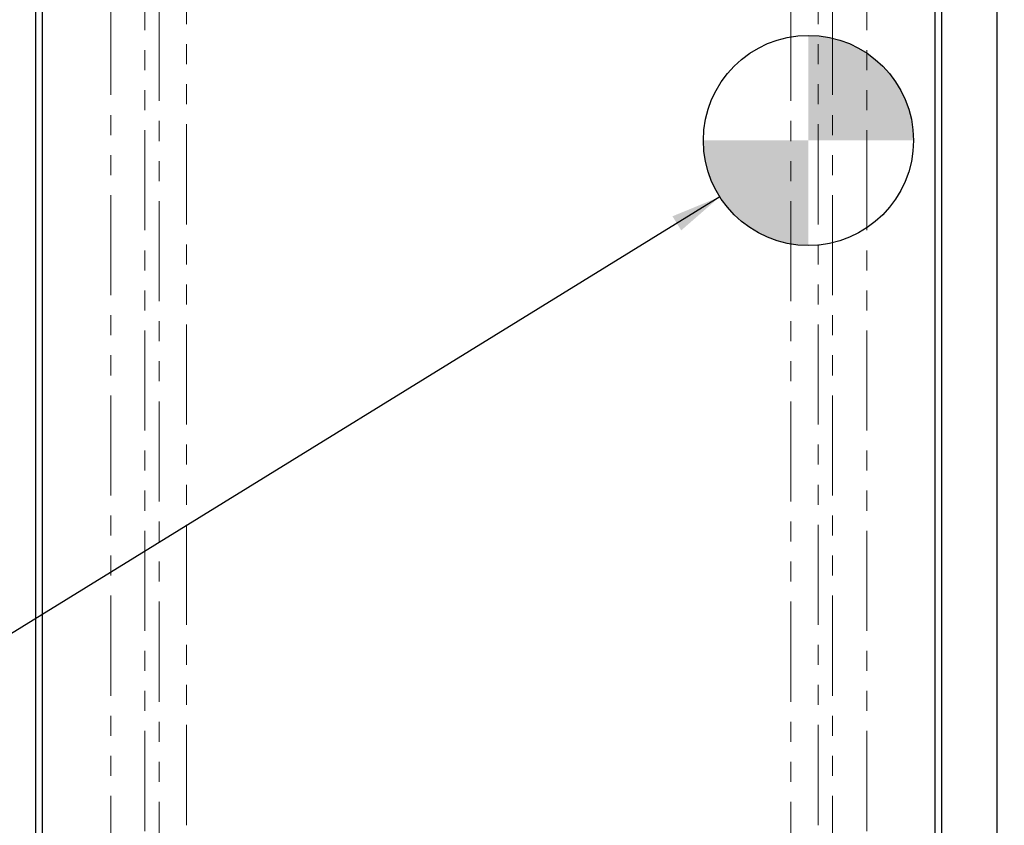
# Model space of a CAD drawing. Header units: millimetres. Extents: x 0 to 841, y 0 to 594.
# Tile 9 of 14: x 656 to 719, y 244 to 295. Entities that reach past the tile are written whole.
import ezdxf

# ---------------------------------------------------------------- set-up
doc = ezdxf.new("R2010")
doc.units = ezdxf.units.MM
doc.linetypes.add('PHANTOM', pattern=[12.7, 6.35, -1.27, 1.27, -1.27, 1.27, -1.27])
doc.layers.add('SLD-0', color=7, linetype='Continuous')
doc.styles.add('SLDTEXTSTYLE0', font='TXT', dxfattribs={"width": 0.75})
doc.dimstyles.new('SLDDIMSTYLE0', dxfattribs={"dimtxt": 3.704167, "dimasz": 3.2, "dimexe": 0, "dimexo": 0.0625, "dimgap": 0.926042, "dimtad": 0, "dimtih": 1, "dimtoh": 1, "dimdec": 1, "dimlfac": 3, "dimrnd": 1e-09, "dimzin": 12, "dimdsep": 46, "dimtxsty": 'SLDTEXTSTYLE0', "dimsah": 1, "dimcen": 0.09, "dimadec": 0, "dimazin": 3, "dimtfac": 1, "dimtdec": 1, "dimtofl": 0, "dimtmove": 0, "dimatfit": 3, "dimfxl": 1, "dimfrac": 2, "dimtolj": 1, "dimtzin": 12, "dimarcsym": 0})
doc.dimstyles.new('SLDDIMSTYLE1', dxfattribs={"dimtxt": 0.18, "dimasz": 3.2, "dimexe": 0, "dimexo": 0.0625, "dimgap": 0, "dimtad": 0, "dimtih": 1, "dimtoh": 1, "dimdec": 0, "dimrnd": 1e-09, "dimzin": 0, "dimdsep": 46, "dimtxsty": 'Standard', "dimsah": 1, "dimcen": 0.09, "dimadec": 0, "dimazin": 0, "dimtfac": 3.2, "dimtdec": 0, "dimtofl": 0, "dimtmove": 0, "dimatfit": 3, "dimfxl": 1, "dimfrac": 2, "dimtolj": 1, "dimtzin": 0, "dimarcsym": 0})

# ---------------------------------------------------------------- blocks, each defined once
blk = doc.blocks.new('_D_23')
at = {"layer": 'SLD-0', "transparency": 16777216}
for p, q in [((716.381, 380.786), (794.008, 380.786)), ((793.008, 380.786), (793.008, 294.464)), ((786.851, 293.713), (785.725, 293.713)), ((785.725, 293.713), (785.725, 287.827)), ((799.164, 293.713), (800.291, 293.713)), ((800.291, 293.713), (800.291, 287.827)), ((785.725, 287.827), (786.851, 287.827)), ((800.291, 287.827), (799.164, 287.827)), ((793.008, 207.32), (793.008, 282.137)), ((716.381, 207.32), (794.008, 207.32))]:
    blk.add_line(p, q, dxfattribs=at)
for points in [[(793.008, 380.786), (792.458, 377.586), (793.558, 377.586)], [(793.008, 207.32), (793.558, 210.52), (792.458, 210.52)]]:
    blk.add_solid(points, dxfattribs=at)
at = {"layer": 'SLD-0', "transparency": 16777216, "char_height": 3.7042, "attachment_point": 1, "style": 'SLDTEXTSTYLE0'}
for s, insert in [('20.49', (786.851, 292.602)), ('520.4', (786.851, 286.912))]:
    blk.add_mtext(s, dxfattribs=dict(at, insert=insert))
blk = doc.blocks.new('SW_DOWELSYMBOL_5')
at = {"linetype": 'Continuous', "lineweight": 18}
h = blk.add_hatch(color=0, dxfattribs=at)
edge = h.paths.add_edge_path(flags=0)
edge.add_arc((0, 0), 6.667, 0, 90)
edge.add_line((0, 6.667), (0, 0))
edge.add_line((0, 0), (6.667, 0))
h = blk.add_hatch(color=0, dxfattribs=at)
edge = h.paths.add_edge_path(flags=0)
edge.add_arc((0, 0), 6.667, 180, 270)
edge.add_line((0, -6.667), (0, 0))
edge.add_line((0, 0), (-6.667, 0))
at = {"layer": 'SLD-0', "color": 0}
blk.add_circle((0, 0), 6.667, dxfattribs=at)

msp = doc.modelspace()

# ---------------------------------------------------------------- linework, layer by layer
at = {"color": 7, "linetype": 'Continuous', "lineweight": 25}
for p, q in [((718.414012, 199.053151), (718.414012, 389.053151)), ((657.397345, 337.703066), (657.397345, 228.623237)), ((657.814012, 337.619733), (657.814012, 228.70657)), ((714.480678, 228.70657), (714.480678, 337.619733)), ((714.897345, 228.623237), (714.897345, 337.703066))]:
    msp.add_line(p, q, dxfattribs=at)
at = {"color": 8, "linetype": 'PHANTOM', "lineweight": 18}
for p, q in [((662.16622, 335.079503), (662.16622, 231.246799)), ((664.331283, 231.246799), (664.331283, 335.079503)), ((707.963407, 335.079503), (707.963407, 231.246799)), ((710.12847, 231.246799), (710.12847, 335.079503)), ((665.245421, 334.700855), (665.245421, 231.625448)), ((666.977472, 231.625448), (666.977472, 334.700855)), ((705.317218, 334.700855), (705.317218, 231.625448)), ((707.049269, 231.625448), (707.049269, 334.700855))]:
    msp.add_line(p, q, dxfattribs=at)
at = {"layer": 'SLD-0'}
msp.add_circle((706.433103, 287.746485), 6.666667, dxfattribs=at)

# ---------------------------------------------------------------- block references
msp.add_blockref('SW_DOWELSYMBOL_5', (706.433103, 287.746485), dxfattribs=at)

# ---------------------------------------------------------------- dimensions: what is measured, and where the dimension line sits
dim = msp.add_linear_dim(base=(793.007681, 380.786485), p1=(715.380678, 207.319818), p2=(715.380678, 380.786485), angle=90, dimstyle='SLDDIMSTYLE0', dxfattribs=at)
dim.commit()
dim.dimension.update_dxf_attribs({"geometry": '_D_23', "text_midpoint": (793.007681, 288.300714), "dimtype": 160})

# ---------------------------------------------------------------- leaders
msp.add_leader([(700.807431, 284.169299), (639.844194, 246.594069)], dimstyle='SLDDIMSTYLE1', dxfattribs=at)

doc.saveas('drawing.dxf')
